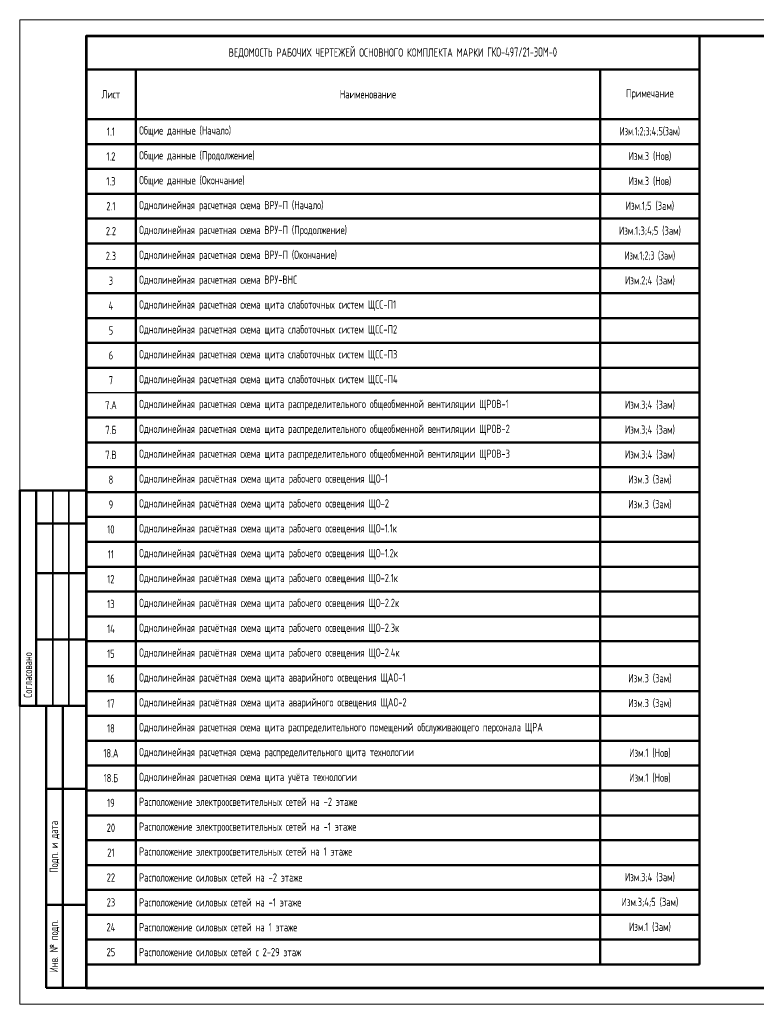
# Model space of a CAD drawing. Header units: millimetres. Extents: x -101899 to 582947, y -77476 to 345289.
# Tile 56 of 100: x -17217 to 4991, y 156781 to 186481. Entities that reach past the tile are written whole.
import ezdxf

# ---------------------------------------------------------------- set-up
doc = ezdxf.new("R2010")
doc.units = ezdxf.units.MM
doc.layers.add('ФОРМАТ', color=7, linetype='Continuous', lineweight=18)
doc.styles.add('$_Electrical_gost', font='cs_gost2304.shx', dxfattribs={"width": 0.8})

# ---------------------------------------------------------------- blocks, each defined once
blk = doc.blocks.new('*U65')
at = {"layer": 'ФОРМАТ', "lineweight": 50}
for p, q in [((5, 155), (5, 90)), ((5, 145), (20, 145)), ((5, 130), (20, 130)), ((5, 110), (20, 110)), ((8, 65), (8, 90)), ((13, 5), (13, 90)), ((8, 30), (8, 65)), ((8, 65), (20, 65)), ((8, 5), (8, 30)), ((8, 30), (20, 30)), ((20, 5), (8, 5))]:
    blk.add_line(p, q, dxfattribs=at)
at = {"layer": 'ФОРМАТ', "lineweight": 35}
for p, q in [((10, 155), (10, 90)), ((14.84, 155), (14.84, 90)), ((8, 90), (20, 90)), ((8, 90), (20, 90))]:
    blk.add_line(p, q, dxfattribs=at)
at = {"layer": 'ФОРМАТ'}
blk.add_lwpolyline([(0, 297), (630, 297), (630, 0), (0, 0)], close=True, dxfattribs=at)
at = {"layer": 'ФОРМАТ', "lineweight": 53}
blk.add_lwpolyline([(20, 5), (625, 5), (625, 292), (20, 292)], close=True, dxfattribs=at)
at = {"layer": 'ФОРМАТ', "lineweight": 50}
blk.add_lwpolyline([(20, 90), (0, 90), (0, 155), (20, 155)], dxfattribs=at)
at = {"layer": 'ФОРМАТ', "lineweight": 15, "char_height": 2.5, "rotation": 90, "style": '$_Electrical_gost'}
for s, insert, width, attachment_point in [('\\pxl1,t1;Согласовано', (2.5, 90), 65, 4), ('Подп. и дата', (10.5, 47.5), 35, 5), ('Инв. № подп.', (10.5, 17.5), 25, 5)]:
    blk.add_mtext(s, dxfattribs=dict(at, insert=insert, width=width, attachment_point=attachment_point))
at = {"layer": 'ФОРМАТ', "lineweight": 15, "insert": (625, 2.5), "char_height": 2.5, "width": 42.3874, "attachment_point": 6, "style": '$_Electrical_gost'}
blk.add_mtext('Формат А4х3', dxfattribs=at)
blk = doc.blocks.new('*T360')
at = {"color": 0, "linetype": 'ByBlock', "lineweight": 50, "transparency": 16777216}
for p, q in [((0, 0), (18500, 0)), ((0, 0), (0, -28000)), ((18500, 0), (18500, -28000)), ((0, -1000), (18500, -1000)), ((1500, -1000), (1500, -28000)), ((15500, -1000), (15500, -28000)), ((0, -2500), (18500, -2500)), ((0, -3250), (18500, -3250)), ((0, -4000), (18500, -4000)), ((0, -4750), (18500, -4750)), ((0, -5500), (18500, -5500)), ((0, -6250), (18500, -6250)), ((0, -7000), (18500, -7000)), ((0, -7750), (18500, -7750)), ((0, -8500), (18500, -8500)), ((0, -9250), (18500, -9250)), ((0, -10000), (18500, -10000)), ((1500, -10750), (18500, -10750)), ((0, -11500), (18500, -11500)), ((0, -12250), (18500, -12250)), ((0, -13000), (18500, -13000)), ((0, -13750), (18500, -13750)), ((0, -14500), (18500, -14500)), ((0, -15250), (18500, -15250)), ((0, -16000), (18500, -16000)), ((0, -16750), (18500, -16750)), ((0, -17500), (18500, -17500)), ((0, -18250), (18500, -18250)), ((0, -19000), (18500, -19000)), ((0, -19750), (18500, -19750)), ((0, -20500), (18500, -20500)), ((0, -21250), (18500, -21250)), ((0, -22000), (18500, -22000)), ((0, -22750), (18500, -22750)), ((0, -23500), (18500, -23500)), ((0, -24250), (18500, -24250)), ((0, -25000), (18500, -25000)), ((0, -25750), (18500, -25750)), ((0, -26500), (18500, -26500)), ((0, -27250), (18500, -27250)), ((0, -28000), (18500, -28000))]:
    blk.add_line(p, q, dxfattribs=at)
at = {"color": 0, "linetype": 'ByBlock', "lineweight": -2, "transparency": 16777216}
blk.add_line((0, -10750), (1500, -10750), dxfattribs=at)
at = {"color": 0, "transparency": 16777216, "char_height": 250, "style": '$_Electrical_gost'}
for s, insert, width, attachment_point in [('ВЕДОМОСТЬ РАБОЧИХ ЧЕРТЕЖЕЙ ОСНОВНОГО КОМПЛЕКТА МАРКИ {\\H1.125x;\\C256;ГКО-497/21-ЭОМ-0}', (9250, -500), 18200, 5), ('Лист', (750, -1750), 1200, 5), ('Наименование', (8500, -1750), 13700, 5), ('Примечание', (17000, -1750), 2700, 5), ('1.1', (750, -2875), 1200, 5), ('Общие данные (Начало)', (1600, -2875), 13800, 4), ('{\\W0.7;Изм.1;2;3;}4{\\W0.7;;}5{\\W0.7;(Зам)}', (17000, -2875), 2700, 5), ('1.2', (750, -3625), 1200, 5), ('Общие данные (Продолжение)', (1600, -3625), 13800, 4), ('Изм.3 (Нов)', (17000, -3625), 2700, 5), ('1.3', (750, -4375), 1200, 5), ('Общие данные (Окончание)', (1600, -4375), 13800, 4), ('Изм.3 (Нов)', (17000, -4375), 2700, 5), ('2.1', (750, -5125), 1200, 5), ('{\\C256;Однолинейная расчетная схема ВРУ-П (Начало)}', (1600, -5125), 13800, 4), ('Изм.1{\\W0.7;;}5 (Зам)', (17000, -5125), 2700, 5), ('Изм.1;3;4{\\W0.7;;}5 (Зам)', (17000, -5875), 2700, 5), ('2.2', (750, -5875), 1200, 5), ('{\\C256;Однолинейная расчетная схема ВРУ-П (Продолжение)}', (1600, -5875), 13800, 4), ('2.3', (750, -6625), 1200, 5), ('{\\C256;Однолинейная расчетная схема ВРУ-П (Окончание)}', (1600, -6625), 13800, 4), ('{\\W0.7;Изм.1;2;3 (Зам)}', (17000, -6625), 2700, 5), ('3', (750, -7375), 1200, 5), ('{\\C256;Однолинейная расчетная схема ВРУ-ВНС}', (1600, -7375), 13800, 4), ('Изм.2;4 (Зам)', (17000, -7375), 2700, 5), ('4', (750, -8125), 1200, 5), ('{\\C256;Однолинейная расчетная схема щита слаботочных систем ЩСС-П1}', (1600, -8125), 13800, 4), ('5', (750, -8875), 1200, 5), ('{\\C256;Однолинейная расчетная схема щита слаботочных систем ЩСС-П2}', (1600, -8875), 13800, 4), ('6', (750, -9625), 1200, 5), ('{\\C256;Однолинейная расчетная схема щита слаботочных систем ЩСС-П3}', (1600, -9625), 13800, 4), ('7', (750, -10375), 1200, 5), ('{\\C256;Однолинейная расчетная схема щита слаботочных систем ЩСС-П4}', (1600, -10375), 13800, 4), ('7.А', (750, -11125), 1200, 5), ('\\A1;{\\C256;Однолинейная расчетная схема щита распределительного общеобменной вентиляции ЩРОВ-1}', (1600, -11125), 13800, 4), ('Изм.3;4 (Зам)', (17000, -11125), 2700, 5), ('\\A1;{\\C256;Однолинейная расчетная схема щита распределительного общеобменной вентиляции ЩРОВ-2}', (1600, -11875), 13800, 4), ('7.Б', (750, -11875), 1200, 5), ('Изм.3;4 (Зам)', (17000, -11875), 2700, 5), ('7.В', (750, -12625), 1200, 5), ('\\A1;{\\C256;Однолинейная расчетная схема щита распределительного общеобменной вентиляции ЩРОВ-3}', (1600, -12625), 13800, 4), ('Изм.3;4 (Зам)', (17000, -12625), 2700, 5), ('8', (750, -13375), 1200, 5), ('{\\C256;Однолинейная расчётная схема щита рабочего освещения ЩО-1}', (1600, -13375), 13800, 4), ('Изм.3 (Зам)', (17000, -13375), 2700, 5), ('Изм.3 (Зам)', (17000, -14125), 2700, 5), ('9', (750, -14125), 1200, 5), ('{\\C256;Однолинейная расчётная схема щита рабочего освещения ЩО-2}', (1600, -14125), 13800, 4), ('10', (750, -14875), 1200, 5), ('{\\C256;Однолинейная расчётная схема щита рабочего освещения ЩО-1.1к}', (1600, -14875), 13800, 4), ('11', (750, -15625), 1200, 5), ('{\\C256;Однолинейная расчётная схема щита рабочего освещения ЩО-1.2к}', (1600, -15625), 13800, 4), ('12', (750, -16375), 1200, 5), ('{\\C256;Однолинейная расчётная схема щита рабочего освещения ЩО-2.1к}', (1600, -16375), 13800, 4), ('13', (750, -17125), 1200, 5), ('{\\C256;Однолинейная расчётная схема щита рабочего освещения ЩО-2.2к}', (1600, -17125), 13800, 4), ('14', (750, -17875), 1200, 5), ('{\\C256;Однолинейная расчётная схема щита рабочего освещения ЩО-2.3к}', (1600, -17875), 13800, 4), ('15', (750, -18625), 1200, 5), ('{\\C256;Однолинейная расчётная схема щита рабочего освещения ЩО-2.4к}', (1600, -18625), 13800, 4), ('16', (750, -19375), 1200, 5), ('{\\C256;Однолинейная расчётная схема щита аварийного освещения ЩАО-1}', (1600, -19375), 13800, 4), ('Изм.3 (Зам)', (17000, -19375), 2700, 5), ('17', (750, -20125), 1200, 5), ('{\\C256;Однолинейная расчётная схема щита аварийного освещения ЩАО-2}', (1600, -20125), 13800, 4), ('Изм.3 (Зам)', (17000, -20125), 2700, 5), ('18', (750, -20875), 1200, 5), ('{\\C256;Однолинейная расчетная схема щита распределительного помещений обслуживающего персонала ЩРА}', (1600, -20875), 13800, 4), ('18.А', (750, -21625), 1200, 5), ('\\A1;{\\C256;Однолинейная расчетная схема распределительного щита технологии}', (1600, -21625), 13800, 4), ('Изм.1 (Нов)', (17000, -21625), 2700, 5), ('18.Б', (750, -22375), 1200, 5), ('\\A1;{\\C256;Однолинейная расчетная схема щита учёта технологии}', (1600, -22375), 13800, 4), ('Изм.1 (Нов)', (17000, -22375), 2700, 5), ('19', (750, -23125), 1200, 5), ('{\\C256;Расположение электроосветительных сетей на -2 этаже}', (1600, -23125), 13800, 4), ('20', (750, -23875), 1200, 5), ('{\\C256;Расположение электроосветительных сетей на -1 этаже}', (1600, -23875), 13800, 4), ('21', (750, -24625), 1200, 5), ('{\\C256;Расположение электроосветительных сетей на 1 этаже}', (1600, -24625), 13800, 4), ('22', (750, -25375), 1200, 5), ('{\\C256;Расположение силовых сетей на -2 этаже}', (1600, -25375), 13800, 4), ('Изм.3;4 (Зам)', (17000, -25375), 2700, 5), ('23', (750, -26125), 1200, 5), ('{\\C256;Расположение силовых сетей на -1 этаже}', (1600, -26125), 13800, 4), ('Изм.3;4;5 (Зам)', (17000, -26125), 2700, 5), ('24', (750, -26875), 1200, 5), ('{\\C256;Расположение силовых сетей на 1 этаже}', (1600, -26875), 13800, 4), ('Изм.1 (Зам)', (17000, -26875), 2700, 5), ('25', (750, -27625), 1200, 5), ('{\\C256;Расположение силовых сетей с 2-29 этаж}', (1600, -27625), 13800, 4)]:
    blk.add_mtext(s, dxfattribs=dict(at, insert=insert, width=width, attachment_point=attachment_point))

msp = doc.modelspace()

# ---------------------------------------------------------------- block references
at = {"xscale": 100, "yscale": 100, "zscale": 100}
msp.add_blockref('*U65', (-17217.5, 156781.1), dxfattribs=at)
msp.add_blockref('*T360', (-15217.5, 185981.1))

doc.saveas('drawing.dxf')
